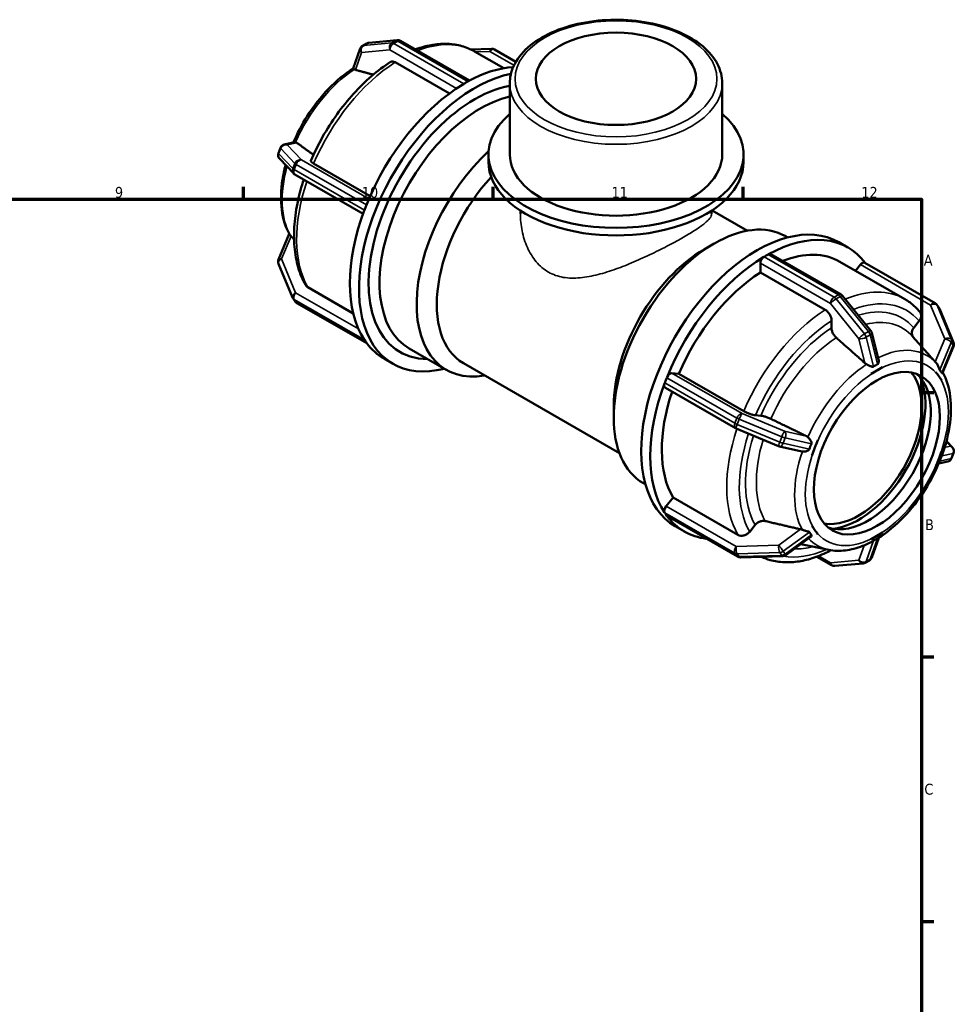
# Model space of a CAD drawing. Header units: millimetres. Extents: x 0 to 899, y -243 to 624.
# Tile 8 of 8: x 568 to 830, y 348 to 624. Entities that reach past the tile are written whole.
import ezdxf

# ---------------------------------------------------------------- set-up
doc = ezdxf.new("R2010")
doc.units = ezdxf.units.MM
for name, color, linetype, lineweight in [('Border (ANSI)', 7, 'Continuous', 70), ('Visible (ANSI)', 7, 'Continuous', 50), ('Visible Narrow (ANSI)', 7, 'Continuous', 35)]:
    doc.layers.add(name, color=color, linetype=linetype, lineweight=lineweight)
doc.styles.add('Note Text (ANSI)', font='tahoma.ttf')

# ---------------------------------------------------------------- blocks, each defined once
blk = doc.blocks.new('Borders Default Border')
at = {"layer": 'Border (ANSI)'}
for p, q in [((630.75, 574), (630.75, 577.45)), ((700.83, 574), (700.83, 577.45)), ((770.92, 574), (770.92, 577.45)), ((821, 519.75), (824.45, 519.75)), ((821, 445.5), (824.45, 445.5)), ((821, 371.25), (824.45, 371.25))]:
    blk.add_line(p, q, dxfattribs=at)
at = {"layer": 'Border (ANSI)', "flags": 128}
blk.add_lwpolyline([(20, 20), (20, 574), (821, 574), (821, 20), (20, 20)], dxfattribs=at)
at = {"layer": 'Border (ANSI)', "attachment_point": 7, "style": 'Note Text (ANSI)'}
for s, insert, char_height in [('9', (594.7, 574.34), 3.05), ('10', (663.96, 574.34), 3.048), ('11', (734.04, 574.4), 3.048), ('12', (804.13, 574.4), 3.048), ('A', (821.63, 555.35), 3.05), ('B', (821.99, 481.1), 3.05), ('C', (821.8, 406.8), 3.05)]:
    blk.add_mtext(s, dxfattribs=dict(at, insert=insert, char_height=char_height))

msp = doc.modelspace()

# ---------------------------------------------------------------- linework, layer by layer
at = {"layer": 'Visible (ANSI)'}
for p, q in [((665.335, 617.714), (664.203, 617.062)), ((673.897, 618.636), (665.946, 617.908)), ((694.171, 607.277), (674.782, 618.442)), ((661.58, 610.697), (663.537, 616.26)), ((694.496, 616.042), (700.39, 616.222)), ((695.612, 615.458), (703.767, 610.762)), ((701.184, 616.022), (707.184, 612.567)), ((688.544, 603.676), (673.325, 612.439)), ((692.586, 606.382), (693.151, 606.708)), ((693.151, 606.708), (693.717, 607.034)), ((705.474, 586.535), (705.474, 606.565)), ((765.088, 586.535), (765.088, 606.565)), ((642.205, 589.343), (645.089, 589.973)), ((641.127, 588.42), (640.561, 586.961)), ((699.512, 584.41), (699.512, 586.535)), ((771.049, 584.41), (771.049, 586.535)), ((640.868, 585.389), (644.844, 581.175)), ((650.452, 583.999), (666.303, 574.87)), ((645.186, 580.905), (664.313, 569.89)), ((664.982, 571.683), (665.265, 572.412)), ((664.699, 570.954), (664.982, 571.683)), ((708.455, 569.855), (708.455, 570.786)), ((762.107, 569.855), (762.107, 570.786)), ((762.228, 570.865), (772.159, 565.146)), ((640.574, 557.053), (643.583, 564.301)), ((760.002, 559.923), (762.819, 561.558)), ((782.89, 563.582), (783.446, 563.262)), ((797.82, 561.908), (800.366, 560.442)), ((777.41, 558.187), (777.976, 558.513)), ((778.725, 558.586), (798.408, 547.251)), ((644.55, 546.379), (640.575, 555.9)), ((775.784, 553.437), (775.784, 556.024)), ((776.845, 557.861), (777.41, 558.187)), ((798.07, 556.456), (816.27, 545.976)), ((802.477, 553.918), (803.848, 555.623)), ((824.81, 544.831), (805.127, 556.166)), ((793.984, 542.957), (775.784, 553.437)), ((648.825, 549.268), (661.566, 541.931)), ((644.706, 546.096), (645.272, 545.288)), ((645.752, 544.85), (665.358, 533.559)), ((798.828, 546.891), (806.779, 537.006)), ((825.855, 543.585), (825.29, 544.392)), ((826.011, 543.302), (829.987, 533.781)), ((795.752, 537.859), (795.752, 539.891)), ((818.822, 537.915), (820.344, 539.808)), ((807.065, 536.43), (808.926, 528.996)), ((664.982, 534.076), (664.699, 534.479)), ((665.265, 533.672), (664.982, 534.076)), ((823.421, 529.94), (818.582, 535.395)), ((677.263, 532.092), (687.672, 526.098)), ((829.988, 532.628), (826.927, 525.255)), ((670.196, 529.238), (672.742, 527.772)), ((692.496, 527.936), (736.229, 502.752)), ((825.173, 527.964), (825.128, 528.016)), ((750.973, 525.174), (752.91, 524.997)), ((808.466, 525.897), (806.84, 524.961)), ((810.093, 526.834), (808.466, 525.897)), ((810.091, 526.839), (810.093, 526.834)), ((825.03, 525.464), (825.032, 525.465)), ((825.032, 525.465), (825.034, 525.47)), ((825.845, 524.304), (825.032, 525.465)), ((748.958, 522.432), (749.241, 523.162)), ((749.241, 523.162), (749.524, 523.891)), ((752.91, 524.997), (771.11, 514.516)), ((806.84, 524.961), (806.839, 524.966)), ((806.839, 524.96), (806.84, 524.961)), ((826.659, 523.144), (825.845, 524.304)), ((826.659, 523.144), (826.657, 523.144)), ((826.661, 523.149), (826.659, 523.144)), ((768.812, 509.713), (749.128, 521.048)), ((734.644, 515.889), (734.644, 512.631)), ((774.411, 513.357), (775.934, 513.218)), ((780.912, 504.685), (768.986, 509.628)), ((791.901, 506.385), (791.087, 504.289)), ((791.896, 506.386), (791.901, 506.385)), ((791.901, 506.385), (791.9, 506.386)), ((829.693, 504.291), (827.997, 506.09)), ((787.44, 503.177), (781.153, 504.608)), ((791.087, 504.289), (790.274, 502.192)), ((825.845, 501.103), (826.659, 503.199)), ((826.657, 503.2), (826.659, 503.199)), ((826.659, 503.199), (826.661, 503.2)), ((790.274, 502.192), (790.269, 502.193)), ((825.032, 499.006), (825.845, 501.103)), ((828.357, 500.338), (825.827, 499.785)), ((829.435, 501.261), (830.001, 502.72)), ((825.032, 499.006), (825.03, 499.007)), ((825.034, 499.006), (825.032, 499.006)), ((742.967, 494.256), (743.524, 493.935)), ((749.347, 487.857), (751.284, 490.266)), ((751.284, 490.266), (769.484, 479.785)), ((749.241, 485.555), (748.958, 485.958)), ((749.524, 485.151), (749.241, 485.555)), ((769.377, 473.658), (749.694, 484.993)), ((751.909, 482.183), (754.455, 480.717)), ((772.785, 480.674), (774.308, 482.567)), ((790.269, 482.243), (790.274, 482.247)), ((790.274, 482.247), (790.274, 482.249)), ((790.274, 482.247), (791.087, 481.087)), ((791.087, 481.087), (791.901, 479.927)), ((789.802, 479.14), (782.938, 474.112)), ((791.901, 479.927), (791.896, 479.923)), ((791.9, 479.928), (791.901, 479.927)), ((806.84, 478.557), (806.839, 478.559)), ((806.839, 478.553), (806.84, 478.557)), ((806.84, 478.557), (808.466, 479.494)), ((808.975, 478.966), (807.025, 473.421)), ((808.466, 479.494), (810.093, 480.43)), ((810.093, 480.43), (810.091, 480.426)), ((810.092, 480.432), (810.093, 480.43)), ((794.997, 475.563), (787.1, 477.161)), ((782.098, 473.823), (770.172, 473.459)), ((791.598, 473.646), (795.779, 471.238)), ((805.227, 471.967), (806.358, 472.619)), ((796.665, 471.044), (804.615, 471.773))]:
    msp.add_line(p, q, dxfattribs=at)
for centre, start, end in [((664.952, 615.762), 119.93599, 160.62035), ((666.083, 616.414), 95.23725, 119.93599), ((674.034, 617.143), 60.06401, 95.23725), ((700.436, 614.722), 60.06401, 91.75008), ((642.525, 587.877), 102.32926, 158.80211), ((641.959, 586.419), 158.80211, 223.33003), ((645.935, 582.205), 223.33003, 240.06401), ((641.959, 556.478), 157.4562, 202.66139), ((797.659, 545.951), 38.80817, 60.06401), ((645.935, 546.956), 202.66139, 215.02709), ((646.5, 546.149), 215.02709, 240.06401), ((824.061, 543.531), 35.02709, 60.06401), ((824.627, 542.724), 22.66139, 35.02709), ((805.61, 536.066), 14.05447, 38.80817), ((828.602, 533.203), 337.4562, 22.66139), ((769.56, 511.013), 240.06401, 247.48785), ((781.486, 506.07), 247.48785, 257.17547), ((828.602, 503.262), 338.80211, 43.33003), ((828.037, 501.804), 282.32926, 338.80211), ((770.126, 474.958), 240.06401, 271.75008), ((782.052, 475.323), 271.75008, 306.22167), ((805.61, 473.918), 299.93599, 340.62035), ((796.528, 472.538), 240.06401, 275.23725), ((804.479, 473.267), 275.23725, 299.93599)]:
    msp.add_arc(centre, 1.5, start, end, dxfattribs=at)
for centre, major_axis, ratio in [((735.281, 607.791), (-22.5, 0), 0.5758617), ((808.466, 502.696), (-12.476, -21.665), 0.5780931)]:
    msp.add_ellipse(centre, major_axis=major_axis, ratio=ratio, dxfattribs=at)
for centre, major_axis, ratio, start_param, end_param in [((693.151, 569.101), (22.955, 39.863), 0.5780931, 0.3630557, 0.7622468), ((695.697, 567.635), (-22.955, -39.863), 0.5780931, 3.609408, 6.7996604), ((695.697, 567.635), (-21.039, -36.535), 0.5780931, 3.5909202, 6.6046723), ((693.151, 569.101), (-22.955, -39.863), 0.5780931, 3.9462748, 4.951037), ((693.151, 569.101), (-22.955, -39.863), 0.5780931, 3.9250571, 3.9462748), ((692.586, 605.156), (0.749, 1.3), 0.5780931, 0.7834645, 0.9010281), ((693.151, 569.101), (-22.955, -39.863), 0.5780931, 3.9038394, 3.9250571), ((693.717, 605.808), (0.749, 1.3), 0.5780931, 0.6659008, 0.7834645), ((697.224, 566.756), (-19.961, -34.663), 0.5780931, 3.6290917, 6.2831853), ((735.281, 586.535), (-35.768, 0), 0.5758617, 5.6974998, 10.0104635), ((707.633, 560.762), (-19.961, -34.663), 0.5780931, 4.2149782, 6.7342121), ((735.281, 586.535), (-29.807, 0), 0.5758617, 0, 3.1415927), ((735.281, 584.41), (-35.768, 0), 0.5758617, 0, 3.1415927), ((710.461, 559.133), (-17.965, -31.197), 0.5780931, 4.337422, 6.2831853), ((693.151, 569.101), (-22.955, -39.863), 0.5780931, 4.951037, 4.9722547), ((666.184, 572.328), (0.749, 1.3), 0.5780931, 1.7130984, 1.830662), ((693.151, 569.101), (-22.955, -39.863), 0.5780931, 4.9934723, 5.9982345), ((693.151, 569.101), (-22.955, -39.863), 0.5780931, 4.9722547, 4.9934723), ((665.618, 570.87), (0.749, 1.3), 0.5780931, 1.830662, 1.9482256), ((762.929, 528.919), (-19.961, -34.663), 0.5780931, 3.1415927, 6.2831853), ((774.865, 522.046), (22.955, 39.863), 0.5780931, 0, 3.1415927), ((777.41, 520.58), (22.955, 39.863), 0.5780931, 6.0421221, 7.0454321), ((760.1, 530.548), (-17.965, -31.197), 0.5780931, 3.9289245, 5.4958534), ((777.976, 557.286), (-0.749, -1.3), 0.5780931, 3.8074935, 3.9250571), ((777.976, 557.286), (0.749, 1.3), 0.5780931, 0, 0.6659008), ((777.41, 520.58), (20.66, 35.877), 0.5780931, 0, 0.6242666), ((777.41, 520.58), (-22.955, -39.863), 0.5780931, 3.9462748, 4.951037), ((776.845, 556.635), (0.749, 1.3), 0.5780931, 0.9010281, 2.3542608), ((776.845, 556.635), (-0.749, -1.3), 0.5780931, 3.9250571, 4.0426207), ((804.378, 554.866), (0.749, 1.3), 0.5780931, 0, 1.3070632), ((777.41, 520.58), (-20.66, -35.877), 0.5780931, 3.9806413, 4.9166705), ((665.618, 535.622), (-0.749, -1.3), 0.5780931, 5.9018886, 6.0194522), ((693.151, 569.101), (-22.955, -39.863), 0.5780931, 5.9982345, 6.0194522), ((693.151, 569.101), (-22.955, -39.863), 0.5780931, 6.0194522, 6.0406699), ((666.184, 534.815), (-0.749, -1.3), 0.5780931, 6.0194522, 6.1370158), ((693.151, 569.101), (-22.955, -39.863), 0.5780931, 6.0406699, 6.2831853), ((750.443, 523.807), (0.749, 1.3), 0.5780931, 0.2598657, 1.7130984), ((803.375, 505.627), (-12.476, -21.665), 0.5780931, 0.2046803, 2.9369124), ((749.877, 522.348), (-0.749, -1.3), 0.5780931, 4.9722547, 5.0898183), ((750.443, 523.807), (-0.749, -1.3), 0.5780931, 4.8546911, 4.9722547), ((805.921, 504.161), (-12.476, -21.665), 0.5780931, 0.1018028, 3.0397899), ((803.375, 505.627), (-13.207, -22.934), 0.5780931, 0.3857571, 2.7558356), ((777.41, 520.58), (-22.955, -39.863), 0.5780931, 4.9934723, 5.9982345), ((777.41, 520.58), (-20.66, -35.877), 0.5780931, 5.0498557, 5.963868), ((749.877, 522.348), (-0.749, -1.3), 0.5780931, 5.0898183, 6.2831853), ((749.877, 487.1), (-0.749, -1.3), 0.5780931, 4.4486559, 5.9018886), ((749.877, 487.1), (-0.749, -1.3), 0.5780931, 5.9018886, 6.0194522), ((750.443, 486.293), (-0.749, -1.3), 0.5780931, 6.0194522, 6.1370158), ((750.443, 486.293), (-0.749, -1.3), 0.5780931, 6.1370158, 6.2831853), ((777.41, 520.58), (-22.955, -39.863), 0.5780931, 6.0406699, 6.5242485)]:
    msp.add_ellipse(centre, major_axis=major_axis, ratio=ratio, start_param=start_param, end_param=end_param, dxfattribs=at)
for points, knots in [([(765.088, 606.565), (765.088, 608.401), (764.615, 610.231), (762.786, 613.746), (761.386, 615.42), (757.754, 618.481), (755.476, 619.849), (750.314, 622.087), (747.425, 622.953), (741.349, 624.101), (738.165, 624.384), (731.811, 624.347), (728.643, 624.028), (722.623, 622.815), (719.773, 621.92), (714.669, 619.622), (712.418, 618.216), (708.777, 615.006), (707.379, 613.202), (705.829, 609.751), (705.474, 608.16), (705.474, 606.565)], [0.7853982, 0.7853982, 0.7853982, 0.7853982, 1.0766704, 1.0766704, 1.3846967, 1.3846967, 1.7108275, 1.7108275, 2.0393009, 2.0393009, 2.3663452, 2.3663452, 2.6927741, 2.6927741, 3.019894, 3.019894, 3.3484219, 3.3484219, 3.6739659, 3.6739659, 3.9269908, 3.9269908, 3.9269908, 3.9269908]), ([(695.612, 615.458), (694.486, 616.107), (693.278, 616.612), (690.749, 617.324), (689.428, 617.531), (686.719, 617.652), (685.331, 617.568), (682.519, 617.125), (681.094, 616.767), (679.431, 616.203), (679.198, 616.12), (678.964, 616.034)], [5.49972085, 5.49972085, 5.49972085, 5.49972085, 5.64511199, 5.64511199, 5.79050313, 5.79050313, 5.93589427, 5.93589427, 6.08128541, 6.08128541, 6.10501798, 6.10501798, 6.10501798, 6.10501798]), ([(672.045, 612.541), (670.228, 611.375), (668.435, 610.028), (664.946, 607.018), (663.251, 605.355), (660.007, 601.767), (658.459, 599.842), (655.56, 595.795), (654.208, 593.673), (651.743, 589.298), (650.629, 587.046), (649.654, 584.765)], [0.05664827, 0.05664827, 0.05664827, 0.05664827, 0.24335599, 0.24335599, 0.4300637, 0.4300637, 0.61677142, 0.61677142, 0.80347913, 0.80347913, 0.99018685, 0.99018685, 0.99018685, 0.99018685]), ([(673.325, 612.439), (673.107, 612.565), (672.851, 612.654), (672.448, 612.692), (672.23, 612.649), (672.065, 612.554), (672.055, 612.547), (672.045, 612.541)], [0, 0, 0, 0, 0.09251267, 0.09251267, 0.18509854, 0.18509854, 0.19134702, 0.19134702, 0.19134702, 0.19134702]), ([(661.586, 610.715), (659.17, 609.192), (656.819, 607.243), (652.441, 602.703), (650.416, 600.113), (647.141, 594.961), (645.82, 592.453), (644.735, 589.895)], [0.04704754, 0.04704754, 0.04704754, 0.04704754, 0.37954154, 0.37954154, 0.71168105, 0.71168105, 0.99458516, 0.99458516, 0.99458516, 0.99458516]), ([(661.838, 610.439), (661.806, 610.46), (661.777, 610.48), (661.637, 610.583), (661.585, 610.638), (661.577, 610.684), (661.578, 610.691), (661.58, 610.697)], [-0.99533603, -0.99533603, -0.99533603, -0.99533603, -0.9743085, -0.9743085, -0.88052496, -0.88052496, -0.86145902, -0.86145902, -0.86145902, -0.86145902]), ([(662.182, 610.293), (662.173, 610.295), (662.163, 610.298), (662.035, 610.334), (661.925, 610.381), (661.838, 610.439)], [0.503559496, 0.503559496, 0.503559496, 0.503559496, 0.507705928, 0.507705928, 0.560926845, 0.560926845, 0.560926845, 0.560926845]), ([(645.089, 589.973), (645.127, 589.981), (645.166, 589.986), (645.262, 589.99), (645.32, 589.986), (645.38, 589.975)], [-0.590698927, -0.590698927, -0.590698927, -0.590698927, -0.567890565, -0.567890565, -0.537287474, -0.537287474, -0.537287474, -0.537287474]), ([(645.38, 589.975), (645.497, 589.955), (645.606, 589.907), (645.708, 589.838), (645.716, 589.833), (645.723, 589.828)], [0.437086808, 0.437086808, 0.437086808, 0.437086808, 0.490307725, 0.490307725, 0.494454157, 0.494454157, 0.494454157, 0.494454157]), ([(642.565, 583.591), (642.208, 582.24), (641.923, 580.896), (641.247, 576.591), (641.164, 573.71), (641.826, 568.502), (642.54, 566.153), (643.672, 564.14)], [1.22524496, 1.22524496, 1.22524496, 1.22524496, 1.37353166, 1.37353166, 1.70690932, 1.70690932, 2.02736848, 2.02736848, 2.02736848, 2.02736848]), ([(649.657, 584.764), (649.645, 584.738), (649.643, 584.708), (649.671, 584.6), (649.763, 584.487), (650.021, 584.268), (650.234, 584.124), (650.452, 583.999)], [-0.22297227, -0.22297227, -0.22297227, -0.22297227, -0.18509854, -0.18509854, -0.09251267, -0.09251267, 0, 0, 0, 0]), ([(647.659, 579.481), (647.021, 577.537), (646.49, 575.593), (645.576, 571.389), (645.24, 569.139), (644.903, 564.765), (644.902, 562.642), (645.249, 558.586), (645.597, 556.654), (646.649, 553.042), (647.354, 551.362), (648.24, 549.844)], [1.13346157, 1.13346157, 1.13346157, 1.13346157, 1.29103782, 1.29103782, 1.4779086, 1.4779086, 1.66477938, 1.66477938, 1.85165015, 1.85165015, 2.03852093, 2.03852093, 2.03852093, 2.03852093]), ([(643.672, 564.14), (643.678, 564.129), (643.685, 564.119), (643.722, 564.06), (643.763, 564.011), (643.813, 563.962)], [-0.484187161, -0.484187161, -0.484187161, -0.484187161, -0.478127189, -0.478127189, -0.451856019, -0.451856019, -0.451856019, -0.451856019]), ([(643.813, 563.962), (643.892, 563.884), (643.983, 563.787), (644.082, 563.676), (644.089, 563.668), (644.096, 563.66)], [0.437086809, 0.437086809, 0.437086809, 0.437086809, 0.490307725, 0.490307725, 0.494454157, 0.494454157, 0.494454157, 0.494454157]), ([(648.241, 549.844), (648.249, 549.83), (648.257, 549.816), (648.395, 549.596), (648.607, 549.393), (648.825, 549.268)], [-0.098683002, -0.098683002, -0.098683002, -0.098683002, -0.092512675, -0.092512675, 0, 0, 0, 0]), ([(820.543, 542.372), (820.299, 542.663), (820.046, 542.945), (819.523, 543.489), (819.254, 543.751), (818.698, 544.254), (818.412, 544.495), (817.826, 544.956), (817.524, 545.176), (816.908, 545.593), (816.592, 545.79), (816.27, 545.976)], [5.29170651, 5.29170651, 5.29170651, 5.29170651, 5.33330938, 5.33330938, 5.37491224, 5.37491224, 5.41651511, 5.41651511, 5.45811798, 5.45811798, 5.49972085, 5.49972085, 5.49972085, 5.49972085]), ([(795.752, 539.891), (795.752, 540.144), (795.7, 540.471), (795.533, 541.034), (795.388, 541.37), (795.079, 541.905), (794.861, 542.199), (794.458, 542.624), (794.202, 542.831), (793.984, 542.957)], [-0.37054834, -0.37054834, -0.37054834, -0.37054834, -0.27777901, -0.27777901, -0.18509854, -0.18509854, -0.09251267, -0.09251267, 0, 0, 0, 0]), ([(820.344, 539.808), (820.534, 540.044), (820.705, 540.35), (820.888, 540.882), (820.931, 541.2), (820.89, 541.711), (820.799, 541.993), (820.633, 542.257), (820.59, 542.315), (820.542, 542.371)], [-0.37054834, -0.37054834, -0.37054834, -0.37054834, -0.27777901, -0.27777901, -0.18509854, -0.18509854, -0.09251267, -0.09251267, -0.06638415, -0.06638415, -0.06638415, -0.06638415]), ([(797.062, 535.126), (796.985, 535.194), (796.911, 535.266), (796.642, 535.55), (796.424, 535.844), (796.115, 536.379), (795.97, 536.715), (795.803, 537.279), (795.752, 537.606), (795.752, 537.859)], [0.8025444, 0.8025444, 0.8025444, 0.8025444, 0.83371959, 0.83371959, 0.92632309, 0.92632309, 1.01904808, 1.01904808, 1.11185881, 1.11185881, 1.11185881, 1.11185881]), ([(818.626, 535.346), (818.577, 535.404), (818.533, 535.464), (818.367, 535.73), (818.275, 536.012), (818.234, 536.523), (818.278, 536.842), (818.46, 537.373), (818.632, 537.68), (818.822, 537.915)], [0.80681074, 0.80681074, 0.80681074, 0.80681074, 0.83371959, 0.83371959, 0.92632309, 0.92632309, 1.01904808, 1.01904808, 1.11185881, 1.11185881, 1.11185881, 1.11185881]), ([(805.589, 527.658), (805.427, 527.744), (805.279, 527.846), (805.156, 527.951), (805.146, 527.96), (805.136, 527.968), (805.127, 527.977)], [0.944792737, 0.944792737, 0.944792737, 0.944792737, 0.998013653, 0.998013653, 0.998013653, 1.002160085, 1.002160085, 1.002160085, 1.002160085]), ([(808.926, 528.996), (808.98, 528.781), (808.992, 528.562), (808.968, 528.205), (808.937, 528.054), (808.866, 527.866), (808.832, 527.801), (808.755, 527.708), (808.717, 527.676), (808.674, 527.654)], [-0.57201751, -0.57201751, -0.57201751, -0.57201751, -0.48168978, -0.48168978, -0.40472268, -0.40472268, -0.3610875, -0.3610875, -0.32788637, -0.32788637, -0.32788637, -0.32788637]), ([(825.128, 528.016), (825.031, 528.124), (824.941, 528.226), (824.861, 528.316), (824.854, 528.324), (824.846, 528.333), (824.839, 528.341)], [0.953045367, 0.953045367, 0.953045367, 0.953045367, 0.998013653, 0.998013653, 0.998013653, 1.002160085, 1.002160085, 1.002160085, 1.002160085]), ([(825.183, 527.953), (825.182, 527.954), (825.181, 527.955), (825.18, 527.956), (825.179, 527.957), (825.178, 527.959), (825.177, 527.959), (825.176, 527.961), (825.175, 527.961), (825.174, 527.963), (825.174, 527.964), (825.173, 527.964)], [5.30801483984, 5.30801483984, 5.30801483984, 5.30801483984, 5.30815728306, 5.30815728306, 5.30829972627, 5.30829972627, 5.30844216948, 5.30844216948, 5.3085846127, 5.3085846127, 5.30872705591, 5.30872705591, 5.30872705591, 5.30872705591]), ([(826.122, 526.055), (826.116, 526.062), (826.11, 526.07), (826.08, 526.115), (826.055, 526.164), (825.979, 526.355), (825.927, 526.522), (825.782, 526.934), (825.666, 527.227), (825.407, 527.67), (825.298, 527.823), (825.181, 527.955)], [-0.31683091, -0.31683091, -0.31683091, -0.31683091, -0.30884428, -0.30884428, -0.27564244, -0.27564244, -0.2111584, -0.2111584, -0.11987944, -0.11987944, -0.06514436, -0.06514436, -0.06514436, -0.06514436]), ([(807.542, 527.003), (807.534, 526.997), (807.524, 526.991), (807.465, 526.961), (807.408, 526.946), (807.225, 526.943), (807.094, 526.978), (806.748, 527.097), (806.481, 527.217), (805.986, 527.454), (805.781, 527.557), (805.589, 527.658)], [-0.3278543, -0.3278543, -0.3278543, -0.3278543, -0.32102866, -0.32102866, -0.28557711, -0.28557711, -0.22645478, -0.22645478, -0.13227104, -0.13227104, -0.06587854, -0.06587854, -0.06587854, -0.06587854]), ([(808.674, 527.654), (808.477, 527.555), (808.286, 527.452), (808.104, 527.347), (807.921, 527.242), (807.733, 527.127), (807.542, 527.003)], [-0.0773495, -0.0773495, -0.0773495, -0.0773495, 0, 0, 0, 0.0773495, 0.0773495, 0.0773495, 0.0773495]), ([(808.948, 478.948), (811.373, 480.474), (813.735, 482.429), (818.121, 486.978), (820.146, 489.568), (823.675, 495.119), (825.181, 498.078), (827.534, 504.094), (828.381, 507.15), (829.315, 513.089), (829.398, 515.971), (828.745, 521.111), (828.06, 523.403), (826.979, 525.38)], [3.1873591, 3.1873591, 3.1873591, 3.1873591, 3.5211342, 3.5211342, 3.8532737, 3.8532737, 4.1839074, 4.1839074, 4.5151243, 4.5151243, 4.848502, 4.848502, 5.1604587, 5.1604587, 5.1604587, 5.1604587]), ([(826.687, 525.248), (826.596, 525.398), (826.503, 525.539), (826.412, 525.669), (826.321, 525.799), (826.224, 525.929), (826.122, 526.055)], [1.85438914, 1.85438914, 1.85438914, 1.85438914, 1.93173864, 1.93173864, 1.93173864, 2.00908814, 2.00908814, 2.00908814, 2.00908814]), ([(826.927, 525.255), (826.913, 525.221), (826.892, 525.195), (826.835, 525.155), (826.794, 525.149), (826.731, 525.188), (826.709, 525.212), (826.687, 525.248)], [-0.48255305, -0.48255305, -0.48255305, -0.48255305, -0.43472722, -0.43472722, -0.36719868, -0.36719868, -0.33043744, -0.33043744, -0.33043744, -0.33043744]), ([(771.11, 514.516), (771.328, 514.39), (771.629, 514.239), (772.177, 513.993), (772.521, 513.856), (773.097, 513.654), (773.431, 513.553), (773.948, 513.425), (774.222, 513.375), (774.411, 513.357)], [0, 0, 0, 0, 0.09251267, 0.09251267, 0.18509854, 0.18509854, 0.27777901, 0.27777901, 0.37054834, 0.37054834, 0.37054834, 0.37054834]), ([(775.934, 513.218), (776.123, 513.201), (776.398, 513.151), (776.915, 513.022), (777.249, 512.921), (777.826, 512.719), (778.169, 512.582), (778.536, 512.418), (778.632, 512.373), (778.726, 512.328)], [0.37059061, 0.37059061, 0.37059061, 0.37059061, 0.46340133, 0.46340133, 0.55612633, 0.55612633, 0.64872983, 0.64872983, 0.67990501, 0.67990501, 0.67990501, 0.67990501]), ([(788.668, 507.511), (788.679, 507.505), (788.691, 507.5), (788.702, 507.494), (788.85, 507.418), (788.999, 507.318), (789.131, 507.195)], [0.993867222, 0.993867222, 0.993867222, 0.993867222, 0.998013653, 0.998013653, 0.998013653, 1.05123457, 1.05123457, 1.05123457, 1.05123457]), ([(789.131, 507.195), (789.319, 507.021), (789.492, 506.817), (789.856, 506.313), (790.011, 506.03), (790.114, 505.713), (790.144, 505.593), (790.13, 505.415), (790.117, 505.36), (790.095, 505.308)], [-0.66542543, -0.66542543, -0.66542543, -0.66542543, -0.55653562, -0.55653562, -0.40506052, -0.40506052, -0.34389902, -0.34389902, -0.31467124, -0.31467124, -0.31467124, -0.31467124]), ([(789.529, 503.85), (789.525, 503.838), (789.52, 503.826), (789.489, 503.752), (789.448, 503.693), (789.279, 503.523), (789.12, 503.431), (788.713, 503.256), (788.413, 503.173), (787.916, 503.125), (787.734, 503.128), (787.564, 503.153)], [-0.32023922, -0.32023922, -0.32023922, -0.32023922, -0.31350329, -0.31350329, -0.27845511, -0.27845511, -0.21193135, -0.21193135, -0.1202528, -0.1202528, -0.06531857, -0.06531857, -0.06531857, -0.06531857]), ([(790.095, 505.308), (789.986, 505.061), (789.886, 504.818), (789.795, 504.583), (789.704, 504.348), (789.614, 504.102), (789.529, 503.85)], [-0.0773495, -0.0773495, -0.0773495, -0.0773495, 0, 0, 0, 0.0773495, 0.0773495, 0.0773495, 0.0773495]), ([(774.308, 482.567), (774.497, 482.803), (774.771, 483.05), (775.288, 483.389), (775.623, 483.54), (776.199, 483.696), (776.543, 483.727), (776.909, 483.692), (777.005, 483.677), (777.1, 483.655)], [0.37059061, 0.37059061, 0.37059061, 0.37059061, 0.46340133, 0.46340133, 0.55612633, 0.55612633, 0.64872983, 0.64872983, 0.67990501, 0.67990501, 0.67990501, 0.67990501]), ([(787.041, 481.344), (787.053, 481.341), (787.065, 481.338), (787.076, 481.335), (787.227, 481.299), (787.394, 481.247), (787.564, 481.182)], [0.993867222, 0.993867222, 0.993867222, 0.993867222, 0.998013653, 0.998013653, 0.998013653, 1.051234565, 1.051234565, 1.051234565, 1.051234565]), ([(787.564, 481.182), (787.595, 481.169), (787.627, 481.157), (787.922, 481.05), (788.203, 480.97), (788.723, 480.845), (788.946, 480.801), (789.247, 480.726), (789.358, 480.692), (789.477, 480.62), (789.508, 480.591), (789.529, 480.556)], [-0.63194597, -0.63194597, -0.63194597, -0.63194597, -0.62007062, -0.62007062, -0.5235082, -0.5235082, -0.43472722, -0.43472722, -0.36719868, -0.36719868, -0.33043744, -0.33043744, -0.33043744, -0.33043744]), ([(769.484, 479.785), (769.702, 479.66), (770.003, 479.567), (770.551, 479.515), (770.894, 479.546), (771.47, 479.701), (771.805, 479.852), (772.322, 480.191), (772.596, 480.439), (772.785, 480.674)], [0, 0, 0, 0, 0.09251267, 0.09251267, 0.18509854, 0.18509854, 0.27777901, 0.27777901, 0.37054834, 0.37054834, 0.37054834, 0.37054834]), ([(789.529, 480.556), (789.614, 480.41), (789.704, 480.27), (789.795, 480.14), (789.886, 480.01), (789.986, 479.879), (790.095, 479.749)], [1.85438914, 1.85438914, 1.85438914, 1.85438914, 1.93173864, 1.93173864, 1.93173864, 2.00908814, 2.00908814, 2.00908814, 2.00908814]), ([(790.095, 479.749), (790.101, 479.741), (790.106, 479.733), (790.132, 479.691), (790.14, 479.651), (790.126, 479.513), (790.068, 479.409), (789.94, 479.256), (789.876, 479.195), (789.802, 479.14)], [-0.31683091, -0.31683091, -0.31683091, -0.31683091, -0.30884428, -0.30884428, -0.27564244, -0.27564244, -0.2111584, -0.2111584, -0.16816619, -0.16816619, -0.16816619, -0.16816619]), ([(806.855, 477.748), (806.982, 477.814), (807.097, 477.882), (807.267, 477.986), (807.338, 478.03), (807.454, 478.1), (807.5, 478.127), (807.542, 478.15)], [-0.46751275, -0.46751275, -0.46751275, -0.46751275, -0.40472268, -0.40472268, -0.3610875, -0.3610875, -0.32788637, -0.32788637, -0.32788637, -0.32788637]), ([(807.542, 478.15), (807.733, 478.252), (807.921, 478.357), (808.104, 478.462), (808.286, 478.567), (808.477, 478.681), (808.674, 478.801)], [1.85438914, 1.85438914, 1.85438914, 1.85438914, 1.93173864, 1.93173864, 1.93173864, 2.00908814, 2.00908814, 2.00908814, 2.00908814]), ([(808.674, 478.801), (808.683, 478.807), (808.692, 478.812), (808.748, 478.845), (808.789, 478.868), (808.883, 478.916), (808.923, 478.933), (808.948, 478.948)], [-0.327854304, -0.327854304, -0.327854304, -0.327854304, -0.32102866, -0.32102866, -0.285577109, -0.285577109, -0.232169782, -0.232169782, -0.232169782, -0.232169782]), ([(794.997, 475.563), (795.742, 475.412), (796.507, 475.325), (798.06, 475.276), (798.847, 475.313), (800.436, 475.504), (801.236, 475.658), (802.841, 476.075), (803.646, 476.339), (805.254, 476.968), (806.057, 477.334), (806.855, 477.748)], [2.54912199, 2.54912199, 2.54912199, 2.54912199, 2.6577046, 2.6577046, 2.7662872, 2.7662872, 2.8748698, 2.8748698, 2.9834524, 2.9834524, 3.092035, 3.092035, 3.092035, 3.092035]), ([(795.193, 475.226), (795.207, 475.233), (795.22, 475.24), (795.324, 475.301), (795.412, 475.381), (795.486, 475.475)], [0.177298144, 0.177298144, 0.177298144, 0.177298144, 0.18509854, 0.18509854, 0.239616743, 0.239616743, 0.239616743, 0.239616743]), ([(776.066, 473.639), (776.862, 473.263), (777.692, 472.953), (779.813, 472.356), (781.133, 472.15), (783.842, 472.028), (785.231, 472.113), (788.043, 472.556), (789.467, 472.914), (792.327, 473.884), (793.763, 474.496), (795.193, 475.226)], [2.4050801, 2.4050801, 2.4050801, 2.4050801, 2.50351934, 2.50351934, 2.64891048, 2.64891048, 2.79430162, 2.79430162, 2.93969275, 2.93969275, 3.08508389, 3.08508389, 3.08508389, 3.08508389])]:
    msp.add_open_spline(points, degree=3, knots=knots, dxfattribs=at)
for points, weights in [([(667.204, 608.961), (664.618, 609.647), (662.182, 610.293)], [1.00056026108, 1.00078632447, 1.0001170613]), ([(645.723, 589.828), (647.977, 588.198), (650.401, 586.447)], [1.00011738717, 1.00092458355, 1.00042897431]), ([(644.096, 563.66), (644.525, 563.177), (644.96, 562.687)], [1.00011738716, 1.00027075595, 1.00037709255]), ([(805.127, 527.977), (801.285, 531.382), (797.062, 535.126)], [1.0001170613, 1.00117307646, 1]), ([(824.839, 528.341), (824.138, 529.131), (823.421, 529.94)], [1.00011738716, 1.00036829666, 1.00049332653]), ([(778.726, 512.328), (783.932, 509.806), (788.668, 507.511)], [1, 1.00117323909, 1.00011738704]), ([(777.1, 483.655), (782.305, 482.445), (787.041, 481.344)], [1, 1.00117324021, 1.00011738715])]:
    msp.add_rational_spline(points, weights, degree=2, dxfattribs=at)
for points in [[(825.181, 527.955), (825.178, 527.958), (825.176, 527.961), (825.173, 527.964)], [(806.839, 524.966), (807.393, 525.277), (807.952, 525.601), (808.466, 525.897)], [(808.466, 525.897), (808.981, 526.194), (809.541, 526.513), (810.091, 526.839)], [(825.03, 525.464), (825.032, 525.466), (825.033, 525.468), (825.034, 525.47)], [(825.845, 524.304), (825.582, 524.68), (825.311, 525.068), (825.03, 525.464)], [(825.034, 525.47), (825.308, 525.068), (825.588, 524.671), (825.845, 524.304)], [(806.839, 524.96), (806.839, 524.962), (806.839, 524.964), (806.839, 524.966)], [(825.845, 524.304), (826.103, 523.938), (826.381, 523.536), (826.661, 523.149)], [(826.657, 523.144), (826.381, 523.541), (826.108, 523.929), (825.845, 524.304)], [(791.087, 504.289), (791.345, 504.952), (791.626, 505.672), (791.896, 506.386)], [(791.896, 506.386), (791.897, 506.386), (791.899, 506.386), (791.9, 506.386)], [(787.564, 503.153), (787.522, 503.16), (787.481, 503.167), (787.44, 503.177)], [(790.269, 502.193), (790.553, 502.904), (790.83, 503.626), (791.087, 504.289)], [(825.845, 501.103), (826.108, 501.781), (826.381, 502.483), (826.657, 503.2)], [(826.661, 503.2), (826.381, 502.486), (826.103, 501.766), (825.845, 501.103)], [(826.657, 503.2), (826.658, 503.2), (826.659, 503.2), (826.661, 503.2)], [(825.03, 499.007), (825.311, 499.722), (825.582, 500.424), (825.845, 501.103)], [(825.845, 501.103), (825.588, 500.44), (825.308, 499.718), (825.034, 499.006)], [(790.269, 482.243), (790.271, 482.245), (790.272, 482.247), (790.274, 482.249)], [(791.087, 481.087), (790.83, 481.454), (790.553, 481.854), (790.269, 482.243)], [(790.274, 482.249), (790.552, 481.85), (790.824, 481.462), (791.087, 481.087)], [(791.087, 481.087), (791.35, 480.712), (791.623, 480.322), (791.9, 479.928)], [(791.896, 479.923), (791.626, 480.322), (791.345, 480.72), (791.087, 481.087)], [(808.466, 479.494), (807.952, 479.198), (807.393, 478.877), (806.839, 478.553)], [(806.839, 478.559), (807.396, 478.877), (807.94, 479.191), (808.466, 479.494)], [(806.839, 478.553), (806.839, 478.555), (806.839, 478.557), (806.839, 478.559)], [(808.466, 479.494), (808.992, 479.797), (809.538, 480.11), (810.092, 480.432)], [(810.091, 480.426), (809.541, 480.114), (808.981, 479.79), (808.466, 479.494)]]:
    msp.add_open_spline(points, degree=3, dxfattribs=at)
at = {"layer": 'Visible Narrow (ANSI)'}
for p, q in [((672.372, 617.858), (664.422, 617.13)), ((664.422, 617.13), (665.553, 617.781)), ((665.553, 617.781), (673.503, 618.51)), ((673.503, 618.51), (672.372, 617.858)), ((672.902, 617.717), (674.034, 618.369)), ((692.586, 606.382), (672.902, 617.717)), ((674.034, 618.369), (693.717, 607.034)), ((662.182, 610.293), (663.891, 615.151)), ((663.891, 615.151), (671.842, 615.88)), ((671.842, 615.88), (690.564, 605.099)), ((695.793, 615.353), (699.905, 615.479)), ((699.905, 615.479), (706.66, 611.589)), ((643.055, 589.245), (645.723, 589.828)), ((647.031, 585.031), (643.055, 589.245)), ((640.634, 586.797), (641.199, 588.255)), ((644.609, 582.583), (640.634, 586.797)), ((641.199, 588.255), (645.175, 584.041)), ((645.175, 584.041), (644.609, 582.583)), ((645.016, 582.289), (645.582, 583.747)), ((645.582, 583.747), (665.265, 572.412)), ((665.977, 574.12), (647.031, 585.031)), ((664.699, 570.954), (645.016, 582.289)), ((641.429, 557.234), (644.096, 563.66)), ((777.976, 558.513), (797.659, 547.178)), ((645.404, 547.713), (641.429, 557.234)), ((775.784, 556.024), (795.467, 544.689)), ((796.528, 546.526), (776.845, 557.861)), ((803.848, 555.623), (823.531, 544.288)), ((663.029, 537.564), (645.404, 547.713)), ((645.582, 545.007), (645.016, 545.814)), ((645.016, 545.814), (664.699, 534.479)), ((665.265, 533.672), (645.582, 545.007)), ((795.467, 544.689), (803.418, 534.803)), ((797.659, 547.178), (796.528, 546.526)), ((797.058, 546.056), (798.19, 546.708)), ((805.009, 536.171), (797.058, 546.056)), ((798.19, 546.708), (806.14, 536.822)), ((823.531, 544.288), (827.506, 534.767)), ((825.387, 544.215), (825.953, 543.408)), ((829.362, 534.694), (825.387, 544.215)), ((825.953, 543.408), (829.928, 533.887)), ((806.14, 536.822), (805.009, 536.171)), ((803.418, 534.803), (805.127, 527.977)), ((805.483, 535.228), (806.615, 535.88)), ((807.542, 527.003), (805.483, 535.228)), ((806.615, 535.88), (808.674, 527.654)), ((827.506, 534.767), (824.839, 528.341)), ((826.122, 526.055), (829.336, 533.797)), ((829.336, 533.797), (829.901, 532.99)), ((829.928, 533.887), (829.362, 534.694)), ((829.901, 532.99), (826.687, 525.248)), ((770.656, 513.839), (750.973, 525.174)), ((768.642, 511.097), (748.958, 522.432)), ((749.524, 523.891), (769.207, 512.556)), ((769.207, 512.556), (768.642, 511.097)), ((769.295, 510.781), (769.861, 512.239)), ((769.861, 512.239), (781.787, 507.297)), ((782.582, 508.896), (770.656, 513.839)), ((781.221, 505.838), (769.295, 510.781)), ((788.668, 507.511), (782.582, 508.896)), ((781.787, 507.297), (781.221, 505.838)), ((782.197, 505.519), (782.762, 506.977)), ((782.762, 506.977), (790.095, 505.308)), ((827.944, 505.89), (829.133, 504.63)), ((789.529, 503.85), (782.197, 505.519)), ((829.133, 504.63), (827.473, 504.267)), ((829.336, 501.198), (826.122, 500.496)), ((826.688, 501.954), (829.901, 502.657)), ((829.901, 502.657), (829.336, 501.198)), ((769.03, 476.522), (749.347, 487.857)), ((748.958, 485.958), (768.642, 474.623)), ((769.207, 473.816), (749.524, 485.151)), ((787.041, 481.344), (780.956, 476.886)), ((782.197, 475.185), (789.529, 480.556)), ((790.095, 479.749), (782.762, 474.378)), ((805.483, 472.295), (807.542, 478.15)), ((808.674, 478.801), (806.615, 472.947)), ((780.956, 476.886), (769.03, 476.522)), ((804.886, 476.829), (803.418, 472.656)), ((768.642, 474.623), (769.207, 473.816)), ((769.295, 474.471), (781.221, 474.835)), ((769.861, 473.664), (769.295, 474.471)), ((781.787, 474.028), (769.861, 473.664)), ((781.221, 474.835), (781.787, 474.028)), ((782.762, 474.378), (782.197, 475.185)), ((795.467, 471.927), (792.132, 473.848)), ((803.418, 472.656), (795.467, 471.927)), ((806.615, 472.947), (805.483, 472.295))]:
    msp.add_line(p, q, dxfattribs=at)
msp.add_ellipse((735.281, 607.791), major_axis=(-28.307, 0), ratio=0.5758617, dxfattribs=at)
for centre, major_axis, ratio, start_param, end_param in [((664.952, 615.762), (-0.137, 1.494), 0.7885742, 0.3479284, 1.9187247), ((664.952, 615.762), (-0.749, 1.3), 0.5780931, 6.0233196, 6.2831853), ((666.083, 616.414), (-0.749, 1.3), 0.5780931, 6.0233196, 6.2831853), ((666.083, 616.414), (-0.137, 1.494), 0.7885742, 0, 0.3479284), ((672.902, 616.491), (-0.137, 1.494), 0.7885742, 0.3479284, 1.9187247), ((672.902, 616.491), (0.749, 1.3), 0.5780931, 0.7834645, 2.3542608), ((672.902, 616.491), (-0.749, 1.3), 0.5780931, 5.4997209, 6.0233196), ((674.034, 617.143), (-0.137, 1.494), 0.7885742, 0, 0.3479284), ((674.034, 617.143), (-0.749, 1.3), 0.5780931, 5.4997209, 6.0233196), ((674.034, 617.143), (0.749, 1.3), 0.5780931, 0, 0.7834645), ((674.952, 579.582), (20.66, 35.877), 0.5780931, 0, 0.6242666), ((664.952, 615.762), (-1.415, 0.498), 0.7307117, 0, 1.0099249), ((700.436, 614.722), (-0.046, 1.499), 0.3942871, 0, 1.0298109), ((700.436, 614.722), (0.749, 1.3), 0.5780931, 0, 1.3070632), ((674.952, 579.582), (20.66, 35.877), 0.5780931, 0.8390486, 1.7750778), ((663.406, 586.231), (-15.368, -26.686), 0.5780931, 3.9971047, 4.9002071), ((735.281, 606.565), (-29.807, 0), 0.5758617, 0, 3.1415926), ((642.525, 587.877), (1.091, 1.029), 0.8949304, 0.4891578, 2.0599541), ((642.525, 587.877), (-0.32, 1.465), 0.9322129, 5.665283, 6.2831853), ((641.959, 586.419), (-1.091, -1.029), 0.8949304, 5.2015467, 6.2831853), ((641.959, 586.419), (-1.399, 0.542), 0.2096643, 0, 0.4146092), ((642.525, 587.877), (-1.399, 0.542), 0.2096643, 0, 0.4146092), ((663.406, 586.231), (-15.368, -26.686), 0.5780931, 5.1431333, 5.9474046), ((646.5, 583.663), (-1.091, -1.029), 0.8949304, 3.6307504, 5.2015467), ((646.5, 583.663), (1.399, -0.542), 0.2096643, 3.5562019, 4.0798006), ((646.5, 583.663), (0.749, 1.3), 0.5780931, 0.2598657, 1.830662), ((645.935, 582.205), (-1.091, -1.029), 0.8949304, 5.2015467, 6.2831853), ((645.935, 582.205), (-1.399, 0.542), 0.2096643, 0.4146092, 0.938208), ((645.935, 582.205), (-0.749, -1.3), 0.5780931, 4.9722547, 6.2831853), ((674.952, 579.582), (-20.66, -35.877), 0.5780931, 5.0498557, 5.963868), ((641.959, 556.478), (-1.384, -0.578), 0.6069996, 4.8446883, 6.2831853), ((641.959, 556.478), (-1.385, 0.575), 0.3867027, 5.2591534, 6.2831853), ((645.935, 546.956), (-1.384, -0.578), 0.6069996, 4.8446883, 6.2831853), ((645.935, 546.956), (-0.749, -1.3), 0.5780931, 4.4486559, 6.0194522), ((797.659, 545.951), (0.749, 1.3), 0.5780931, 0, 0.7834645), ((795.61, 510.099), (20.66, 35.877), 0.5780931, 0, 0.6466517), ((645.935, 546.956), (-1.228, -0.861), 0.7877574, 0, 0.3525803), ((646.5, 546.149), (-1.228, -0.861), 0.7877574, 0, 0.3525803), ((646.5, 546.149), (-0.749, -1.3), 0.5780931, 6.0194522, 6.2831853), ((796.528, 545.3), (-0.749, -1.3), 0.5780931, 3.9250571, 5.4958534), ((796.528, 545.3), (1.169, 0.94), 0.2127125, 0.9377138, 2.5085101), ((796.528, 545.3), (-0.749, 1.3), 0.5780931, 4.9761221, 5.4997209), ((797.659, 545.951), (0.749, -1.3), 0.5780931, 1.8345294, 2.3581282), ((797.659, 545.951), (1.169, 0.94), 0.2127125, 0, 0.9377138), ((797.378, 509.081), (19.412, 33.71), 0.5780931, 6.0786127, 6.9011132), ((824.061, 543.531), (0.749, 1.3), 0.5780931, 0, 1.3070632), ((824.061, 543.531), (1.384, 0.578), 0.6069996, 0.1322994, 1.7030957), ((795.61, 510.099), (-20.66, -35.877), 0.5780931, 3.9806413, 4.9166705), ((797.378, 509.081), (18.174, 31.56), 0.5780931, 6.0826493, 6.8381009), ((824.061, 543.531), (1.228, 0.861), 0.7877574, 6.1121668, 6.2831853), ((824.627, 542.724), (1.228, 0.861), 0.7877574, 6.1121668, 6.2831853), ((824.627, 542.724), (1.384, 0.578), 0.6069996, 0, 0.1322994), ((797.378, 509.081), (19.412, 33.71), 0.5780931, 0.8426249, 1.7715015), ((798.688, 508.327), (16.969, 29.467), 0.5780931, 6.0921915, 6.7885732), ((797.378, 509.081), (-18.174, -31.56), 0.5780931, 3.9882542, 4.9090576), ((805.61, 536.066), (1.169, 0.94), 0.2127125, 0, 0.9377138), ((805.61, 536.066), (0.749, -1.3), 0.5780931, 1.1134479, 1.8345294), ((805.61, 536.066), (1.455, 0.364), 0.3603087, 5.3807718, 6.2831853), ((798.688, 508.327), (16.969, 29.467), 0.5780931, 0.8511562, 1.7629702), ((804.479, 535.414), (-1.169, -0.94), 0.2127125, 4.0793064, 5.6501028), ((804.479, 535.414), (1.455, 0.364), 0.3603087, 3.8099755, 5.3807718), ((804.479, 535.414), (-0.749, 1.3), 0.5780931, 4.2550405, 4.9761221), ((828.037, 534.01), (1.384, 0.578), 0.6069996, 0.1322994, 1.7030957), ((828.037, 534.01), (1.385, -0.575), 0.3867027, 0.5467644, 2.1175607), ((828.037, 534.01), (1.228, 0.861), 0.7877574, 5.3910853, 6.1121668), ((828.602, 533.203), (1.228, 0.861), 0.7877574, 5.3910853, 6.1121668), ((828.602, 533.203), (1.384, 0.578), 0.6069996, 0, 0.1322994), ((807.156, 503.45), (15.368, 26.686), 0.5780931, 6.0921915, 6.9911043), ((828.602, 533.203), (1.385, -0.575), 0.3867027, 0, 0.5467644), ((808.466, 502.696), (14.162, 24.593), 0.5780931, 6.0194522, 7.0666498), ((807.156, 503.45), (-15.368, -26.686), 0.5780931, 3.9971047, 4.9002071), ((808.466, 502.696), (14.162, 24.593), 0.5780931, 0.7834645, 1.830662), ((808.466, 502.696), (14.162, 24.593), 0.5780931, 4.9722547, 6.0194522), ((770.126, 512.472), (0.749, 1.3), 0.5780931, 0.2598657, 1.830662), ((770.126, 512.472), (1.399, -0.542), 0.2096643, 4.0798006, 4.6033994), ((770.126, 512.472), (0.574, 1.386), 0.1063562, 0.2124549, 1.7832513), ((795.61, 510.099), (-20.66, -35.877), 0.5780931, 5.048718, 5.963868), ((769.56, 511.013), (-0.749, -1.3), 0.5780931, 4.9722547, 6.2831853), ((769.56, 511.013), (-1.399, 0.542), 0.2096643, 0.938208, 1.4618068), ((769.56, 511.013), (-0.574, -1.386), 0.1063562, 4.9248439, 6.2831853), ((782.052, 507.529), (0.574, 1.386), 0.1063562, 0.2124549, 1.7832513), ((782.052, 507.529), (0.333, 1.463), 0.5618099, 4.4561519, 6.0269482), ((797.378, 509.081), (-19.412, -33.71), 0.5780931, 5.0588545, 5.9602917), ((797.378, 509.081), (-18.174, -31.56), 0.5780931, 5.0778592, 5.9562551), ((798.688, 508.327), (-16.969, -29.467), 0.5780931, 5.0930792, 5.9517604), ((781.486, 506.07), (-0.574, -1.386), 0.1063562, 4.9248439, 6.2831853), ((781.486, 506.07), (-1.399, 0.542), 0.2096643, 1.4618068, 2.1828883), ((782.052, 507.529), (1.399, -0.542), 0.2096643, 4.6033994, 5.324481), ((781.486, 506.07), (-0.333, -1.463), 0.5618099, 0, 1.3145592), ((807.156, 503.45), (-15.368, -26.686), 0.5780931, 5.0443022, 5.9474046), ((808.466, 502.696), (-14.162, -24.593), 0.5780931, 4.9722547, 6.0194522), ((828.602, 503.262), (0.32, -1.465), 0.9322129, 0.9528941, 2.5236904), ((828.602, 503.262), (1.091, 1.029), 0.8949304, 0, 0.4891578), ((808.466, 502.696), (-14.162, -24.593), 0.5780931, 0.7834645, 1.830662), ((828.037, 501.804), (0.32, -1.465), 0.9322129, 0, 0.9528941), ((828.037, 501.804), (1.399, -0.542), 0.2096643, 5.976713, 6.2831853), ((828.602, 503.262), (1.399, -0.542), 0.2096643, 5.976713, 6.2831853), ((808.466, 502.696), (-14.162, -24.593), 0.5780931, 6.0194522, 7.0666498), ((807.156, 503.45), (-15.368, -26.686), 0.5780931, 6.1045777, 6.4741791), ((769.56, 475.765), (-0.749, -1.3), 0.5780931, 4.4486559, 6.0194522), ((769.56, 475.765), (-0.046, 1.499), 0.3942871, 1.0298109, 2.6006072), ((781.486, 476.13), (0.046, -1.499), 0.3942871, 4.1714036, 5.7421999), ((781.486, 476.13), (-0.886, 1.21), 0.0162997, 3.8050592, 5.3758555), ((797.378, 509.081), (-19.412, -33.71), 0.5780931, 0.1970544, 0.6712221), ((797.378, 509.081), (-18.174, -31.56), 0.5780931, 0.2945797, 0.5170109), ((769.56, 475.765), (-1.228, -0.861), 0.7877574, 0.3525803, 0.8761791), ((770.126, 474.958), (-1.228, -0.861), 0.7877574, 0.3525803, 0.8761791), ((770.126, 474.958), (-0.749, -1.3), 0.5780931, 6.0194522, 6.2831853), ((770.126, 474.958), (0.046, -1.499), 0.3942871, 5.7421999, 6.2831853), ((781.486, 476.13), (1.228, 0.861), 0.7877574, 4.0177717, 4.7388533), ((782.052, 475.323), (-1.228, -0.861), 0.7877574, 0.8761791, 1.5972606), ((782.052, 475.323), (0.046, -1.499), 0.3942871, 5.7421999, 6.2831853), ((782.052, 475.323), (0.886, -1.21), 0.0162997, 0, 0.6634666), ((804.479, 473.267), (0.137, -1.494), 0.7885742, 5.0603173, 6.2831853), ((804.479, 473.267), (-1.415, 0.498), 0.7307117, 1.0099249, 2.5807212), ((805.61, 473.918), (0.749, -1.3), 0.5780931, 0, 0.4612159), ((805.61, 473.918), (1.415, -0.498), 0.7307117, 5.7223138, 6.2831853), ((796.528, 472.538), (-0.749, -1.3), 0.5780931, 5.4958534, 6.2831853), ((796.528, 472.538), (0.137, -1.494), 0.7885742, 5.0603173, 6.2831853), ((804.479, 473.267), (0.749, -1.3), 0.5780931, 0, 0.4612159)]:
    msp.add_ellipse(centre, major_axis=major_axis, ratio=ratio, start_param=start_param, end_param=end_param, dxfattribs=at)
for points, knots in [([(716.312, 553.544), (715.04, 554.276), (713.891, 555.257), (711.91, 557.611), (711.076, 558.983), (709.75, 561.934), (709.256, 563.515), (708.608, 566.706), (708.455, 568.316), (708.455, 569.855)], [0, 0, 0, 0, 0.5396134, 0.5396134, 1.0792268, 1.0792268, 1.6188403, 1.6188403, 2.1584537, 2.1584537, 2.1584537, 2.1584537]), ([(762.107, 569.855), (762.107, 569.504), (761.959, 569.117), (761.317, 568.242), (760.821, 567.753), (759.482, 566.664), (758.637, 566.061), (756.644, 564.763), (755.496, 564.066), (753.004, 562.631), (751.606, 561.862), (748.6, 560.282), (746.991, 559.47), (743.679, 557.881), (741.972, 557.102), (738.58, 555.654), (736.895, 554.985), (733.634, 553.816), (731.935, 553.273), (728.547, 552.406), (726.858, 552.082), (723.58, 551.782), (721.989, 551.807), (718.991, 552.32), (717.584, 552.811), (716.312, 553.544)], [10.704807, 10.704807, 10.704807, 10.704807, 11.2334878, 11.2334878, 11.7621685, 11.7621685, 12.2908493, 12.2908493, 12.81953, 12.81953, 13.3482107, 13.3482107, 13.8768915, 13.8768915, 14.4055722, 14.4055722, 14.934253, 14.934253, 15.4738664, 15.4738664, 16.0134798, 16.0134798, 16.5530932, 16.5530932, 17.0927067, 17.0927067, 17.0927067, 17.0927067])]:
    msp.add_open_spline(points, degree=3, knots=knots, dxfattribs=at)

# ---------------------------------------------------------------- block references
msp.add_blockref('Borders Default Border', (0, 0))

doc.saveas('drawing.dxf')
